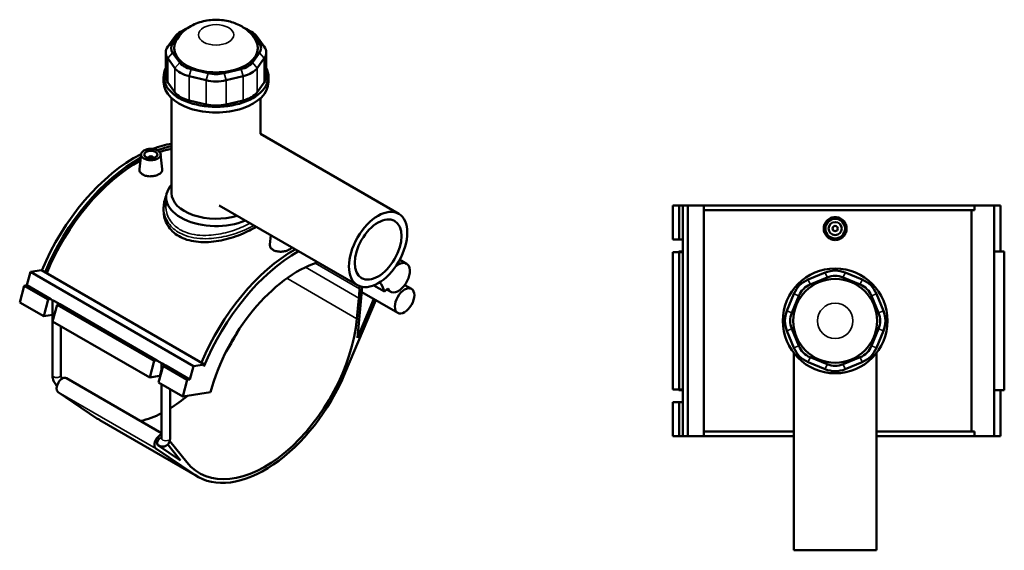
# Model space of a CAD drawing. Header units: millimetres. Extents: x -291 to 1012, y -153 to 1187.
# Tile 7 of 7: x -163 to 589, y 783 to 1187. Entities that reach past the tile are written whole.
import ezdxf

# ---------------------------------------------------------------- set-up
doc = ezdxf.new("R2010")
doc.units = ezdxf.units.MM
doc.layers.add('Visible (ANSI)', color=7, linetype='Continuous', lineweight=50)
doc.layers.add('Visible Narrow (ANSI)', color=7, linetype='Continuous', lineweight=35)

msp = doc.modelspace()

# ---------------------------------------------------------------- linework, layer by layer
at = {"layer": 'Visible (ANSI)'}
for p, q in [((-44.5, 1174.4), (-49.88, 1166.91)), ((-46.18, 1169.29), (-40.81, 1176.79)), ((-37.34, 1179.78), (-40.17, 1178.15)), ((11.24, 1179.78), (14.07, 1178.15)), ((14.71, 1176.79), (20.09, 1169.29)), ((23.78, 1166.91), (18.41, 1174.4)), ((-51.4, 1162.49), (-51.4, 1144.08)), ((-49.88, 1158.07), (-44.5, 1150.58)), ((-40.81, 1154.73), (-46.18, 1162.22)), ((20.09, 1162.22), (14.71, 1154.73)), ((18.41, 1150.58), (23.78, 1158.07)), ((25.3, 1162.49), (25.3, 1144.08)), ((-53.05, 1139.75), (-53.05, 1144.08)), ((-33.68, 1144.33), (-20.7, 1141.23)), ((-19.17, 1146.63), (-32.15, 1149.73)), ((6.05, 1149.73), (-6.93, 1146.63)), ((-5.39, 1141.23), (7.58, 1144.33)), ((26.95, 1139.75), (26.95, 1144.08)), ((-44.5, 1132.17), (-49.88, 1139.66)), ((23.78, 1139.66), (18.41, 1132.17)), ((-47.05, 1055.24), (-47.05, 1127.58)), ((-20.7, 1122.82), (-33.68, 1125.92)), ((7.58, 1125.92), (-5.39, 1122.82)), ((20.95, 1100.35), (20.95, 1127.58)), ((20.87, 1100.4), (126.45, 1039.45)), ((-70.31, 1084.86), (-71.55, 1073.35)), ((-55.34, 1084.86), (-54.1, 1073.32)), ((-64.83, 1082.14), (-64.83, 1081.95)), ((-60.83, 1082.14), (-60.83, 1081.95)), ((-51.05, 1045.73), (-51.05, 1051.97)), ((-10.63, 1045.84), (94.95, 984.89)), ((335.68, 1045.73), (335.68, 1019.73)), ((335.68, 1045.73), (340.47, 1045.73)), ((340.47, 1045.73), (343.47, 1045.73)), ((340.47, 1045.73), (340.47, 1019.73)), ((343.47, 1045.73), (343.47, 1019.73)), ((343.47, 1045.73), (347.31, 1045.73)), ((347.31, 1045.73), (347.31, 869.73)), ((347.31, 1045.73), (359.33, 1045.73)), ((359.33, 1045.73), (359.33, 869.73)), ((359.33, 1045.73), (566.14, 1045.73)), ((581.03, 1045.73), (566.14, 1045.73)), ((566.14, 1042.21), (566.14, 1045.73)), ((585.87, 1045.73), (581.03, 1045.73)), ((581.03, 1045.73), (581.03, 869.73)), ((585.87, 1045.73), (585.87, 1010.53)), ((-53.05, 1044.06), (-53.05, 1041.56)), ((566.14, 1042.21), (359.33, 1042.21)), ((563.91, 873.25), (563.91, 1042.21)), ((28.79, 1023.09), (28.01, 1015.87)), ((335.68, 1019.73), (340.47, 1019.73)), ((340.47, 1019.73), (343.47, 1019.73)), ((343.35, 1016.69), (343.35, 1010.53)), ((343.47, 1019.73), (343.47, 1017.58)), ((343.47, 1017.58), (343.47, 1015.8)), ((343.47, 1015.8), (343.47, 1010.13)), ((340.47, 1010.13), (335.68, 1010.13)), ((335.68, 1010.13), (335.68, 905.33)), ((343.47, 1010.53), (340.35, 1010.53)), ((340.35, 1010.53), (340.35, 1010.13)), ((343.47, 1010.13), (340.47, 1010.13)), ((340.47, 1010.13), (340.47, 905.33)), ((343.47, 1010.13), (343.47, 905.33)), ((588.87, 1010.53), (581.03, 1010.53)), ((588.87, 1010.53), (588.87, 904.93)), ((127.17, 1004.36), (132.41, 1001.33)), ((-157.47, 984.89), (-154.76, 995.04)), ((-154.76, 995.04), (-146.26, 996.38)), ((-154.76, 995.04), (-30.31, 923.19)), ((-146.26, 996.38), (-21.81, 924.53)), ((452.07, 994.56), (439.09, 989.19)), ((480.35, 989.19), (467.37, 994.56)), ((131.05, 985.06), (136.19, 982.1)), ((440.62, 985.49), (453.6, 990.87)), ((465.84, 990.87), (478.82, 985.49)), ((-162.98, 971.86), (-159.6, 984.55)), ((-159.6, 984.55), (-157.47, 984.89)), ((-159.6, 984.55), (-141.21, 973.94)), ((-157.47, 984.89), (-139.09, 974.27)), ((94.91, 944.88), (98.59, 983.59)), ((98.22, 979.68), (125.66, 963.84)), ((107.39, 984.82), (115.62, 980.07)), ((115.62, 980.07), (118.08, 982.52)), ((117.23, 981.67), (120.1, 980.02)), ((428.26, 978.36), (422.89, 965.39)), ((496.55, 965.39), (491.17, 978.36)), ((-162.98, 971.86), (-144.6, 961.24)), ((-144.6, 961.24), (-141.21, 973.94)), ((-141.21, 973.94), (-139.09, 974.27)), ((-139.09, 974.27), (-137.57, 973.39)), ((-137.96, 916.27), (-137.96, 973.62)), ((-134.42, 970.02), (-137.81, 957.32)), ((-137.57, 973.39), (-136.31, 972.67)), ((-136.31, 972.67), (-132.3, 970.35)), ((-132.3, 970.35), (-134.42, 970.02)), ((-134.42, 970.02), (-60.32, 927.23)), ((-132.3, 970.35), (-58.19, 927.57)), ((85.63, 918.24), (108.85, 973.54)), ((96.03, 975.13), (94.53, 959.29)), ((107.32, 974.43), (94.91, 944.88)), ((426.58, 963.86), (431.96, 976.83)), ((487.48, 976.83), (492.85, 963.86)), ((-137.96, 962.28), (-144.6, 961.24)), ((-137.81, 957.32), (-63.7, 914.54)), ((-131.56, 916.27), (-131.56, 953.72)), ((422.89, 950.08), (428.26, 937.1)), ((431.96, 938.63), (426.58, 951.61)), ((492.85, 951.61), (487.48, 938.63)), ((491.17, 937.1), (496.55, 950.08)), ((428.22, 933.08), (428.22, 782.73)), ((491.22, 933.08), (491.22, 782.73)), ((-63.7, 914.54), (-60.32, 927.23)), ((-60.32, 927.23), (-58.19, 927.57)), ((-58.19, 927.57), (-54.18, 925.25)), ((-54.58, 919.38), (-54.58, 925.48)), ((-54.18, 925.25), (-52.92, 924.53)), ((439.09, 926.28), (452.07, 920.9)), ((453.6, 924.6), (440.62, 929.97)), ((478.82, 929.97), (465.84, 924.6)), ((467.37, 920.9), (480.35, 926.28)), ((-53.53, 923.31), (-56.92, 910.62)), ((-51.4, 923.65), (-53.53, 923.31)), ((-53.53, 923.31), (-35.15, 912.7)), ((-52.92, 924.53), (-51.4, 923.65)), ((-51.4, 923.65), (-33.02, 913.03)), ((-33.02, 913.03), (-30.31, 923.19)), ((-30.31, 923.19), (-21.81, 924.53)), ((-21.81, 924.53), (-22.26, 922.82)), ((-127.31, 914.1), (-54.58, 872.11)), ((-56.26, 915.71), (-63.7, 914.54)), ((-56.92, 910.62), (-38.53, 900)), ((-38.53, 900), (-35.15, 912.7)), ((-35.15, 912.7), (-33.02, 913.03)), ((-103.96, 883.36), (-133.63, 903.44)), ((-54.58, 868.13), (-54.58, 909.27)), ((-48.18, 868.13), (-48.18, 905.57)), ((-38.53, 900), (-17.27, 903.34)), ((335.68, 905.33), (340.47, 905.33)), ((340.35, 905.33), (340.35, 904.93)), ((340.35, 904.93), (343.47, 904.93)), ((340.47, 905.33), (343.47, 905.33)), ((343.35, 904.93), (343.35, 898.77)), ((343.47, 905.33), (343.47, 899.66)), ((581.03, 904.93), (588.87, 904.93)), ((585.87, 904.93), (585.87, 869.73)), ((340.47, 895.73), (335.68, 895.73)), ((335.68, 895.73), (335.68, 869.73)), ((343.47, 895.73), (340.47, 895.73)), ((340.47, 895.73), (340.47, 869.73)), ((343.47, 899.66), (343.47, 897.88)), ((343.47, 897.88), (343.47, 895.73)), ((343.47, 895.73), (343.47, 869.73)), ((-101.88, 882.06), (-27.21, 838.95)), ((428.22, 873.25), (359.33, 873.25)), ((566.14, 873.25), (491.22, 873.25)), ((566.14, 869.73), (566.14, 873.25)), ((-35.36, 849.86), (-48.45, 866.04)), ((335.68, 869.73), (340.47, 869.73)), ((340.47, 869.73), (343.47, 869.73)), ((343.47, 869.73), (347.31, 869.73)), ((347.31, 869.73), (359.33, 869.73)), ((359.33, 869.73), (428.22, 869.73)), ((491.22, 869.73), (566.14, 869.73)), ((566.14, 869.73), (581.03, 869.73)), ((581.03, 869.73), (585.87, 869.73)), ((-58.96, 860.33), (-29.29, 840.25)), ((-40.14, 851.21), (-57.4, 862.89)), ((-57.37, 862.87), (-57.34, 862.85)), ((-49.98, 863.37), (-40.14, 851.21)), ((428.22, 782.73), (491.22, 782.73))]:
    msp.add_line(p, q, dxfattribs=at)
for centre, radius in [((459.72, 1028.13), 7.5), ((459.72, 1028.13), 5), ((459.72, 1028.13), 2), ((459.72, 957.73), 40), ((459.72, 957.73), 32)]:
    msp.add_circle(centre, radius, dxfattribs=at)
for centre, radius, start, end in [((346.55, 1016.69), 3.2, 163.82929, 196.17071), ((459.72, 976.08), 20, 67.5, 112.5), ((446.74, 970.71), 20, 112.5, 157.5), ((446.74, 970.71), 16, 112.5, 157.5), ((459.72, 976.08), 16, 67.5, 112.5), ((472.7, 970.71), 16, 22.5, 67.5), ((472.7, 970.71), 20, 22.5, 67.5), ((441.37, 957.73), 20, 157.5, 202.5), ((441.37, 957.73), 16, 157.5, 202.5), ((478.07, 957.73), 16, 337.5, 22.5), ((478.07, 957.73), 20, 337.5, 22.5), ((446.74, 944.76), 20, 202.5, 247.5), ((446.74, 944.76), 16, 202.5, 247.5), ((472.7, 944.76), 16, 292.5, 337.5), ((472.7, 944.76), 20, 292.5, 337.5), ((459.72, 939.38), 20, 247.5, 292.5), ((459.72, 939.38), 16, 247.5, 292.5), ((346.55, 898.77), 3.2, 163.82929, 196.17071)]:
    msp.add_arc(centre, radius, start, end, dxfattribs=at)
for centre, major_axis, ratio, start_param, end_param in [((-26.02, 1173.25), (16, 0), 0.57735, 2.153584, 2.748894), ((-0.07, 1173.25), (16, 0), 0.57735, 0.392699, 0.988009), ((-26.02, 1169.99), (-20, 0), 0.57735, 5.497787, 5.890486), ((-0.07, 1169.99), (20, 0), 0.57735, 0.392699, 0.785398), ((-31.4, 1162.49), (-20, 0), 0.57735, 5.890486, 6.675884), ((-31.4, 1165.76), (-16, 0), 0.57735, 5.890486, 6.675884), ((-13.05, 1165.76), (-32, 0), 0.57735, 5.987978, 9.719985), ((5.3, 1165.76), (16, 0), 0.57735, 5.890486, 6.675884), ((5.3, 1162.49), (20, 0), 0.57735, 5.890486, 6.675884), ((-13.05, 1144.08), (-40, 0), 0.57735, 5.99515, 9.712813), ((-26.02, 1155), (-20, 0), 0.57735, 0.392699, 1.178097), ((-26.02, 1158.27), (-16, 0), 0.57735, 0.392699, 1.178097), ((-0.07, 1158.27), (-16, 0), 0.57735, 1.963495, 2.748894), ((-0.07, 1155), (20, 0), 0.57735, 5.105088, 5.890486), ((-31.4, 1144.08), (-20, 0), 0.57735, 0, 0.392699), ((-13.05, 1155.16), (-16, 0), 0.57735, 1.178097, 1.963495), ((5.3, 1144.08), (20, 0), 0.57735, 5.890486, 6.283185), ((-13.05, 1139.75), (-40, 0), 0.57735, 0, 3.141593), ((-13.05, 1151.9), (20, 0), 0.57735, 4.31969, 5.105088), ((-26.02, 1136.59), (-20, 0), 0.57735, 0.392699, 1.178097), ((-0.07, 1136.59), (-20, 0), 0.57735, 1.963495, 2.748894), ((-13.05, 1133.49), (-20, 0), 0.57735, 1.178097, 1.963495), ((-75.27, 985.63), (-59.16, -102.47), 0.57735, 3.582877, 3.762129), ((-72.78, 984.2), (59.16, 102.47), 0.57735, 0.472715, 0.606539), ((-75.27, 985.63), (-59.16, -102.47), 0.57735, 3.867562, 4.935541), ((-62.83, 1082.14), (-2, 0), 0.57735, 2.963882, 6.460896), ((-72.78, 984.2), (-58, -100.46), 0.57735, 3.607835, 3.722627), ((-72.78, 984.2), (59.16, 102.47), 0.57735, 0.75951, 1.793948), ((-72.78, 984.2), (-58, -100.46), 0.57735, 3.903221, 4.940082), ((-13.05, 1051.97), (-38, 0), 0.57735, 5.820231, 8.48621), ((-13.05, 1055.24), (-34, 0), 0.57735, 0, 2.063881), ((46.69, 915.22), (59.16, 102.47), 0.57735, 0.775782, 1.793948), ((49.18, 913.78), (-59.16, -102.47), 0.57735, 3.917375, 4.950367), ((49.18, 913.78), (50, 86.6), 0.57735, 0.564876, 2.007129), ((126.26, 990.68), (-6.15, -10.66), 0.57735, 5.846853, 10.421472), ((49.18, 913.78), (59.16, 102.47), 0.57735, 5.950071, 5.953429), ((49.18, 913.78), (50, 86.6), 0.57735, 5.846853, 5.970885), ((25.79, 944), (50, 86.6), 0.57735, 5.3822, 5.465567), ((106.04, 987.34), (-6.77, -11.72), 0.57735, 5.299552, 5.465567), ((-134.76, 973.37), (3.19, -0.77), 0.349506, 3.728819, 4.293283), ((24.29, 928.15), (-50, -86.6), 0.57735, 6.064865, 8.523793), ((-50.38, 971.26), (50, 86.6), 0.57735, 4.618614, 4.806164), ((-51.38, 925.23), (3.19, -0.77), 0.349506, 3.728819, 4.293283), ((24.29, 928.15), (-51.5, -89.2), 0.57735, 6.241978, 8.070118), ((-130.41, 908.73), (-3.1, -5.37), 0.57735, 3.141593, 6.241978), ((-52.87, 913.75), (-4.64, 1.24), 0.345066, 5.415883, 5.620631), ((-50.38, 971.26), (50, 86.6), 0.57735, 3.958143, 4.148625), ((-50.38, 971.26), (50, 86.6), 0.57735, 3.637244, 3.867594), ((-50.38, 971.26), (-51.5, -89.2), 0.57735, 6.241978, 6.283185), ((-55.74, 865.62), (-3.1, -5.37), 0.57735, 3.660206, 6.241978), ((-55.74, 865.62), (-1.6, -2.77), 0.57735, 3.390892, 6.241978)]:
    msp.add_ellipse(centre, major_axis=major_axis, ratio=ratio, start_param=start_param, end_param=end_param, dxfattribs=at)
for centre, major_axis in [((-62.83, 1084.59), (7.5, 0)), ((-62.83, 1084.59), (-5, 0)), ((110.7, 1012.17), (15.75, 27.28)), ((110.7, 1012.17), (12.6, 21.82)), ((130.93, 972.97), (5.27, 9.13))]:
    msp.add_ellipse(centre, major_axis=major_axis, ratio=0.57735, dxfattribs=at)
for points, knots in [([(17.57, 1171.13), (16.24, 1173.65), (14.61, 1175.74), (10.69, 1179.71), (8.35, 1181.36), (2.85, 1184.41), (-0.33, 1185.53), (-7.16, 1187.11), (-10.82, 1187.44), (-18.17, 1187.2), (-21.84, 1186.62), (-29.08, 1184.35), (-32.66, 1182.7), (-38.77, 1177.97), (-41.37, 1175.28), (-43.47, 1171.49), (-43.57, 1171.31), (-43.66, 1171.13)], [5.792994, 5.792994, 5.792994, 5.792994, 6.01677, 6.01677, 6.303916, 6.303916, 6.687196, 6.687196, 7.126051, 7.126051, 7.566877, 7.566877, 7.998979, 7.998979, 8.328308, 8.328308, 8.344172, 8.344172, 8.344172, 8.344172]), ([(-54.1, 1073.32), (-54.09, 1073.22), (-54.09, 1073.12), (-54.09, 1072.43), (-54.32, 1071.79), (-55.21, 1070.6), (-55.88, 1070.05), (-57.43, 1069.15), (-58.42, 1068.75), (-60.56, 1068.18), (-61.73, 1068.02), (-63.93, 1067.94), (-65.1, 1068.03), (-67.26, 1068.49), (-68.24, 1068.87), (-69.79, 1069.77), (-70.47, 1070.35), (-71.35, 1071.64), (-71.57, 1072.36), (-71.57, 1073.13), (-71.56, 1073.24), (-71.55, 1073.35)], [0.605891, 0.605891, 0.605891, 0.605891, 0.659487, 0.659487, 0.988409, 0.988409, 1.317332, 1.317332, 1.646255, 1.646255, 1.975177, 1.975177, 2.304921, 2.304921, 2.634664, 2.634664, 2.964122, 2.964122, 3.29358, 3.29358, 3.34772, 3.34772, 3.34772, 3.34772]), ([(-53.05, 1044.06), (-53.05, 1045.6), (-52.88, 1047.13), (-52.22, 1050.14), (-51.72, 1051.61), (-51.04, 1053.08), (-51.02, 1053.14), (-50.99, 1053.2)], [27.347137, 27.347137, 27.347137, 27.347137, 27.949201, 27.949201, 28.546947, 28.546947, 28.571006, 28.571006, 28.571006, 28.571006]), ([(17.61, 1029.54), (16.85, 1029.05), (16.05, 1028.56), (13.45, 1027.06), (11.42, 1026.02), (7.03, 1024.04), (4.67, 1023.09), (-0.26, 1021.38), (-2.83, 1020.61), (-7.97, 1019.34), (-10.55, 1018.83), (-15.54, 1018.1), (-18.13, 1017.86), (-23.27, 1017.73), (-25.83, 1017.84), (-30.76, 1018.45), (-33.13, 1018.95), (-37.52, 1020.35), (-39.54, 1021.25), (-43.12, 1023.32), (-44.8, 1024.56), (-47.74, 1027.39), (-49.01, 1028.98), (-51.04, 1032.39), (-51.81, 1034.21), (-52.81, 1037.89), (-53.05, 1039.76), (-53.05, 1041.56)], [5.734896, 5.734896, 5.734896, 5.734896, 6.081377, 6.081377, 6.841346, 6.841346, 7.601315, 7.601315, 8.361283, 8.361283, 9.121252, 9.121252, 9.881628, 9.881628, 10.642003, 10.642003, 11.402379, 11.402379, 12.162755, 12.162755, 12.923131, 12.923131, 13.683506, 13.683506, 14.443882, 14.443882, 15.204258, 15.204258, 15.204258, 15.204258]), ([(468.47, 1028.13), (468.47, 1027.03), (468.25, 1025.86), (467.35, 1023.71), (466.68, 1022.73), (465.12, 1021.18), (464.14, 1020.51), (461.99, 1019.63), (460.82, 1019.41), (458.62, 1019.41), (457.45, 1019.63), (455.3, 1020.51), (454.32, 1021.18), (452.76, 1022.73), (452.08, 1023.71), (451.19, 1025.86), (450.97, 1027.03), (450.97, 1029.23), (451.19, 1030.4), (452.08, 1032.55), (452.76, 1033.53), (454.31, 1035.08), (455.3, 1035.75), (457.45, 1036.64), (458.62, 1036.86), (460.82, 1036.86), (461.99, 1036.64), (464.14, 1035.75), (465.13, 1035.08), (466.68, 1033.53), (467.36, 1032.55), (468.25, 1030.4), (468.47, 1029.23), (468.47, 1028.13)], [0, 0, 0, 0, 0.329743, 0.329743, 0.659487, 0.659487, 0.988409, 0.988409, 1.317332, 1.317332, 1.646255, 1.646255, 1.975177, 1.975177, 2.304921, 2.304921, 2.634664, 2.634664, 2.964122, 2.964122, 3.29358, 3.29358, 3.622788, 3.622788, 3.951996, 3.951996, 4.281204, 4.281204, 4.610412, 4.610412, 4.93987, 4.93987, 5.269327, 5.269327, 5.269327, 5.269327]), ([(44.86, 1013.8), (44.84, 1013.77), (44.82, 1013.74), (44.35, 1013.12), (43.68, 1012.57), (42.13, 1011.67), (41.14, 1011.27), (38.99, 1010.7), (37.82, 1010.53), (35.63, 1010.46), (34.46, 1010.55), (32.3, 1011.01), (31.32, 1011.39), (30.54, 1011.84), (29.77, 1012.28), (29.09, 1012.87), (28.21, 1014.16), (27.99, 1014.88), (27.99, 1015.65), (28, 1015.76), (28.01, 1015.87)], [3.606414, 3.606414, 3.606414, 3.606414, 3.622788, 3.622788, 3.951996, 3.951996, 4.281204, 4.281204, 4.610412, 4.610412, 4.93987, 4.93987, 5.269327, 5.269327, 5.269327, 5.599071, 5.599071, 5.928814, 5.928814, 5.982396, 5.982396, 5.982396, 5.982396]), ([(-134.54, 908.03), (-134.91, 908.44), (-135.26, 908.87), (-136.06, 910.01), (-136.49, 910.74), (-137.19, 912.26), (-137.47, 913.04), (-137.85, 914.64), (-137.96, 915.46), (-137.96, 916.27)], [3.560991, 3.560991, 3.560991, 3.560991, 3.769911, 3.769911, 4.08407, 4.08407, 4.39823, 4.39823, 4.712389, 4.712389, 4.712389, 4.712389]), ([(-130.72, 913.6), (-130.8, 913.74), (-130.88, 913.88), (-131.1, 914.33), (-131.23, 914.65), (-131.42, 915.24), (-131.48, 915.52), (-131.55, 915.96), (-131.56, 916.13), (-131.56, 916.27)], [3.9308868, 3.9308868, 3.9308868, 3.9308868, 4.0424352, 4.0424352, 4.2872198, 4.2872198, 4.5224202, 4.5224202, 4.712389, 4.712389, 4.712389, 4.712389]), ([(-48.18, 868.13), (-48.18, 867.32), (-48.29, 866.49), (-48.82, 864.92), (-49.23, 864.17), (-50.28, 863.04), (-50.84, 862.62), (-52.04, 862.06), (-52.66, 861.9), (-53.96, 861.79), (-54.63, 861.85), (-56.01, 862.18), (-56.7, 862.48), (-57.34, 862.85)], [1.570796, 1.570796, 1.570796, 1.570796, 1.884956, 1.884956, 2.181217, 2.181217, 2.405485, 2.405485, 2.61764, 2.61764, 2.857668, 2.857668, 3.141593, 3.141593, 3.141593, 3.141593]), ([(-54.58, 868.13), (-54.58, 867.98), (-54.59, 867.87), (-54.62, 867.74), (-54.63, 867.72), (-54.63, 867.72)], [1.5707963, 1.5707963, 1.5707963, 1.5707963, 1.7731448, 1.7731448, 1.9284245, 1.9284245, 1.9284245, 1.9284245])]:
    msp.add_open_spline(points, degree=3, knots=knots, dxfattribs=at)
at = {"layer": 'Visible Narrow (ANSI)'}
for p, q in [((-40.81, 1176.79), (-44.5, 1174.4)), ((14.71, 1176.79), (18.41, 1174.4)), ((-49.88, 1166.91), (-46.18, 1169.29)), ((20.09, 1169.29), (23.78, 1166.91)), ((-46.18, 1162.22), (-49.88, 1158.07)), ((-49.88, 1139.66), (-49.88, 1158.07)), ((20.09, 1162.22), (23.78, 1158.07)), ((23.78, 1158.07), (23.78, 1139.66)), ((-40.81, 1154.73), (-44.5, 1150.58)), ((-44.5, 1150.58), (-44.5, 1132.17)), ((14.71, 1154.73), (18.41, 1150.58)), ((18.41, 1132.17), (18.41, 1150.58)), ((-32.15, 1149.73), (-33.68, 1144.33)), ((-33.68, 1125.92), (-33.68, 1144.33)), ((-19.17, 1146.63), (-20.7, 1141.23)), ((-6.93, 1146.63), (-5.39, 1141.23)), ((6.05, 1149.73), (7.58, 1144.33)), ((7.58, 1144.33), (7.58, 1125.92)), ((-20.7, 1141.23), (-20.7, 1122.82)), ((-5.39, 1122.82), (-5.39, 1141.23)), ((96.47, 982.17), (62.63, 1001.71)), ((55.29, 998.65), (96.03, 975.13)), ((453.52, 991.05), (452.14, 994.38)), ((465.92, 991.05), (467.3, 994.38)), ((41.02, 990.18), (94.53, 959.29)), ((439.16, 989), (440.54, 985.68)), ((478.9, 985.68), (480.27, 989)), ((431.78, 976.91), (428.45, 978.29)), ((487.66, 976.91), (490.99, 978.29)), ((426.4, 963.93), (423.07, 965.31)), ((493.04, 963.93), (496.36, 965.31)), ((426.4, 951.53), (423.07, 950.16)), ((493.04, 951.53), (496.36, 950.16)), ((431.78, 938.56), (428.45, 937.18)), ((487.66, 938.56), (490.99, 937.18)), ((440.54, 929.79), (439.16, 926.46)), ((478.9, 929.79), (480.27, 926.46)), ((-56.26, 915.71), (-54.58, 922.01)), ((453.52, 924.41), (452.14, 921.09)), ((465.92, 924.41), (467.3, 921.09)), ((-133.63, 903.44), (-58.96, 860.33)), ((-103.96, 883.36), (-29.29, 840.25))]:
    msp.add_line(p, q, dxfattribs=at)
msp.add_circle((459.72, 957.73), 13.5, dxfattribs=at)
msp.add_ellipse((-13.05, 1175.88), major_axis=(-13.5, 0), ratio=0.57735, dxfattribs=at)
for centre, major_axis, start_param, end_param in [((-134.76, 916.27), (-3.2, 0), 0, 3.141593), ((-51.38, 868.13), (3.2, 0), 3.141593, 6.283185), ((-55.74, 865.62), (-1.6, -2.77), 6.241978, 6.283185)]:
    msp.add_ellipse(centre, major_axis=major_axis, ratio=0.57735, start_param=start_param, end_param=end_param, dxfattribs=at)
for points, knots in [([(12.97, 1032.21), (11.73, 1031.52), (10.41, 1030.85), (5.09, 1028.36), (0.65, 1026.72), (-8.78, 1024.16), (-13.77, 1023.28), (-24.68, 1022.65), (-30.53, 1023.27), (-39.37, 1026.39), (-42.7, 1028.41), (-47.91, 1033.56), (-49.75, 1036.72), (-51.45, 1042.9), (-51.58, 1045.87), (-51.05, 1048.76)], [18.348675, 18.348675, 18.348675, 18.348675, 18.858795, 18.858795, 20.308283, 20.308283, 21.806105, 21.806105, 23.667527, 23.667527, 25.095332, 25.095332, 26.569808, 26.569808, 27.819361, 27.819361, 27.819361, 27.819361]), ([(-53.05, 1044.06), (-53.05, 1042.18), (-52.78, 1040.3), (-51.25, 1035.02), (-49.29, 1031.75), (-43.78, 1026.38), (-40.28, 1024.25), (-31, 1020.92), (-24.86, 1020.2), (-13.46, 1020.71), (-8.26, 1021.57), (1.56, 1024.12), (6.18, 1025.79), (12.25, 1028.6), (14.11, 1029.57), (15.8, 1030.58)], [-27.347137, -27.347137, -27.347137, -27.347137, -26.569808, -26.569808, -25.095332, -25.095332, -23.667527, -23.667527, -21.806105, -21.806105, -20.308283, -20.308283, -18.858795, -18.858795, -18.152819, -18.152819, -18.152819, -18.152819])]:
    msp.add_open_spline(points, degree=3, knots=knots, dxfattribs=at)

doc.saveas('drawing.dxf')
